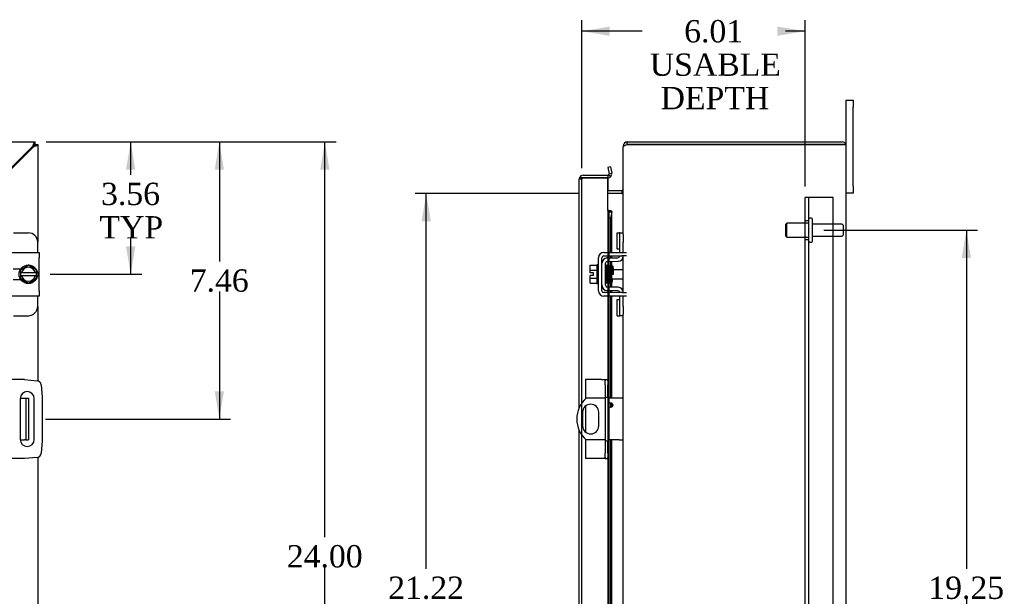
# Model space of a CAD drawing. Header units: inches. Extents: x 1 to 150, y -1 to 99.
# Tile 6 of 11: x 48 to 75, y 45 to 60. Entities that reach past the tile are written whole.
import ezdxf
from ezdxf.enums import TextEntityAlignment as Align
from ezdxf.lldxf.tags import DXFTag

# ---------------------------------------------------------------- set-up
doc = ezdxf.new("R2010")
doc.units = ezdxf.units.IN
doc.header["$MEASUREMENT"] = 0
for name, color, linetype in [('COM40153-1', 7, 'Continuous'), ('COM40153-2', 7, 'Continuous'), ('COM40676', 7, 'Continuous'), ('COM42667', 7, 'Continuous'), ('COM42780', 7, 'Continuous'), ('COM48431', 7, 'Continuous'), ('COM71102-11', 7, 'Continuous'), ('Default', 7, 'Continuous'), ('FET07710', 7, 'Continuous'), ('GSK10080', 7, 'Continuous'), ('SCC19011', 7, 'Continuous'), ('SPR20265', 7, 'Continuous'), ('STD26094', 7, 'Continuous'), ('WAF25035', 7, 'Continuous')]:
    doc.layers.add(name, color=color, linetype=linetype)
doc.styles.add('SEACAD_Times_New_Roman', font='times.ttf')
tags = doc.linetypes.add('HIDDEN2', pattern=[0.1875, 0.125, -0.0625]).pattern_tags.tags
tags[6:7] = [DXFTag(74, 4), DXFTag(75, 0), DXFTag(340, '0'), DXFTag(46, 0.0), DXFTag(50, 0.0), DXFTag(44, 0.0), DXFTag(45, 0.0)]
tags[4:5] = [DXFTag(74, 4), DXFTag(75, 0), DXFTag(340, '0'), DXFTag(46, 0.0), DXFTag(50, 0.0), DXFTag(44, 0.0), DXFTag(45, 0.0)]
doc.dimstyles.new('HAMMOND_(STH_-_120x80)', dxfattribs={"dimtxt": 0.6, "dimasz": 0.75, "dimexe": 0.3, "dimexo": 0.3, "dimgap": 0.15, "dimtad": 0, "dimtih": 1, "dimtoh": 1, "dimzin": 0, "dimdsep": 46, "dimtxsty": 'SEACAD_Times_New_Roman', "dimblk1": '_SE_FILLED', "dimblk2": '_SE_FILLED', "dimsah": 1, "dimcen": 0.3, "dimadec": 0, "dimazin": 0, "dimtfac": 0.8, "dimtofl": 0, "dimtmove": 0, "dimatfit": 3, "dimfxl": 1, "dimtolj": 1, "dimtzin": 0, "dimarcsym": 0})

# ---------------------------------------------------------------- blocks, each defined once
blk = doc.blocks.new('SE')
at = {"layer": 'COM40153-1', "color": 7, "linetype": 'Continuous'}
for p, q in [((48.07, 50.269), (48.18, 50.269)), ((48.18, 50.269), (48.216, 50.269)), ((48.216, 50.269), (48.288, 50.269)), ((48.216, 50.269), (48.216, 49.144)), ((48.288, 50.269), (48.288, 49.144)), ((48.07, 49.144), (48.18, 49.144)), ((48.216, 49.144), (48.18, 49.144)), ((48.216, 49.144), (48.288, 49.144))]:
    blk.add_line(p, q, dxfattribs=at)
at = {"layer": 'COM40153-2', "color": 7, "linetype": 'Continuous'}
for p, q in [((48.186, 50.769), (47.838, 50.769)), ((48.186, 50.769), (48.52, 50.739)), ((48.634, 50.626), (48.663, 50.292)), ((48.07, 50.256), (48.07, 49.156)), ((48.445, 49.156), (48.445, 50.256)), ((48.663, 50.292), (48.663, 49.121)), ((48.663, 49.121), (48.634, 48.787)), ((48.186, 48.644), (47.838, 48.644)), ((48.52, 48.673), (48.186, 48.644))]:
    blk.add_line(p, q, dxfattribs=at)
for centre, radius, start, end in [((48.51, 50.615), 0.125, 5, 85), ((48.257, 50.256), 0.188, 0, 180), ((48.257, 49.156), 0.188, 180, 0), ((48.51, 48.797), 0.125, 275, 355)]:
    blk.add_arc(centre, radius, start, end, dxfattribs=at)
at = {"layer": 'COM42667', "color": 7, "linetype": 'Continuous'}
for p, q in [((47.663, 54.193), (48.577, 54.193)), ((48.577, 54.193), (48.577, 54.05)), ((48.577, 53.158), (48.577, 54.05)), ((48.082, 53.745), (47.882, 53.745)), ((47.882, 53.464), (48.082, 53.464)), ((48.577, 53.015), (47.663, 53.015)), ((48.577, 53.158), (48.577, 53.015))]:
    blk.add_line(p, q, dxfattribs=at)
at = {"layer": 'COM42780', "color": 7, "linetype": 'Continuous'}
for p, q in [((47.888, 54.719), (48.288, 54.719)), ((48.538, 54.193), (48.538, 54.469)), ((48.538, 52.739), (48.538, 53.015)), ((47.888, 52.489), (48.288, 52.489))]:
    blk.add_line(p, q, dxfattribs=at)
for centre, start, end in [((48.288, 54.469), 0, 90), ((48.288, 52.739), 270, 0)]:
    blk.add_arc(centre, 0.25, start, end, dxfattribs=at)
at = {"layer": 'COM48431', "color": 7, "linetype": 'Continuous'}
for p, q in [((24.61, 57.166), (48.466, 57.166)), ((48.388, 57.034), (47.591, 56.237)), ((48.406, 57.016), (47.591, 56.201)), ((48.405, 57.058), (48.388, 57.034)), ((48.43, 57.032), (48.406, 57.016)), ((48.466, 57.094), (48.466, 57.166)), ((48.466, 57.094), (48.538, 57.094)), ((48.538, 57.094), (48.538, 54.469)), ((48.538, 52.739), (48.538, 50.737)), ((48.538, 48.676), (48.538, 37.593))]:
    blk.add_line(p, q, dxfattribs=at)
for points, knots in [([(48.466, 57.166), (48.461, 57.166), (48.456, 57.163), (48.446, 57.153), (48.441, 57.145), (48.43, 57.125), (48.425, 57.113), (48.415, 57.086), (48.41, 57.072), (48.405, 57.058)], [0, 0, 0, 0, 0.25, 0.25, 0.5, 0.5, 0.75, 0.75, 1, 1, 1, 1]), ([(48.466, 57.094), (48.456, 57.094), (48.446, 57.09), (48.425, 57.077), (48.415, 57.068), (48.405, 57.058)], [0, 0, 0, 0, 0.5, 0.5, 1, 1, 1, 1]), ([(48.466, 57.094), (48.466, 57.089), (48.465, 57.084), (48.462, 57.074), (48.459, 57.068), (48.452, 57.058), (48.448, 57.053), (48.44, 57.043), (48.435, 57.038), (48.43, 57.032)], [0, 0, 0, 0, 0.25, 0.25, 0.5, 0.5, 0.75, 0.75, 1, 1, 1, 1]), ([(48.538, 57.094), (48.538, 57.089), (48.536, 57.084), (48.525, 57.074), (48.517, 57.068), (48.497, 57.058), (48.485, 57.053), (48.459, 57.043), (48.444, 57.038), (48.43, 57.032)], [0, 0, 0, 0, 0.25, 0.25, 0.5, 0.5, 0.75, 0.75, 1, 1, 1, 1])]:
    blk.add_open_spline(points, degree=3, knots=knots, dxfattribs=at)
at = {"layer": 'SCC19011', "color": 7, "linetype": 'Continuous'}
for p, q in [((48.288, 53.845), (48.073, 53.713)), ((48.503, 53.713), (48.288, 53.845)), ((48.073, 53.713), (48.073, 53.638)), ((48.073, 53.638), (48.073, 53.57)), ((48.094, 53.638), (48.073, 53.638)), ((48.073, 53.57), (48.073, 53.495)), ((48.073, 53.57), (48.094, 53.57)), ((48.104, 53.638), (48.094, 53.638)), ((48.094, 53.57), (48.104, 53.57)), ((48.473, 53.638), (48.104, 53.638)), ((48.104, 53.57), (48.473, 53.57)), ((48.483, 53.638), (48.473, 53.638)), ((48.473, 53.57), (48.483, 53.57)), ((48.503, 53.638), (48.483, 53.638)), ((48.483, 53.57), (48.503, 53.57)), ((48.503, 53.638), (48.503, 53.713)), ((48.503, 53.57), (48.503, 53.638)), ((48.503, 53.495), (48.503, 53.57)), ((48.073, 53.495), (48.288, 53.363)), ((48.288, 53.363), (48.503, 53.495))]:
    blk.add_line(p, q, dxfattribs=at)
for start, end in [(10.4474, 169.5526), (190.4474, 349.5526)]:
    blk.add_arc((48.288, 53.604), 0.188, start, end, dxfattribs=at)
at = {"layer": 'WAF25035', "color": 7, "linetype": 'Continuous'}
blk.add_circle((48.288, 53.604), 0.25, dxfattribs=at)
blk = doc.blocks.new('DMBLK7270')
at = {"layer": 'Default', "linetype": 'Continuous'}
for points in [[(56.387, 56.416), (56.262, 57.166), (56.137, 56.416)], [(56.387, 33.916), (56.137, 33.916), (56.262, 33.166)]]:
    blk.add_hatch(color=7, dxfattribs=at).paths.add_polyline_path(points)
at = {"layer": 'Default', "color": 7, "linetype": 'Continuous'}
for p, q in [((48.766, 57.166), (56.562, 57.166)), ((56.262, 46.523), (56.262, 57.166)), ((56.262, 33.166), (56.262, 45.713)), ((48.766, 33.166), (56.562, 33.166))]:
    blk.add_line(p, q, dxfattribs=at)
at = {"layer": 'Default', "color": 7, "linetype": 'Continuous', "style": 'SEACAD_Times_New_Roman'}
blk.add_text('24.00', height=0.6, dxfattribs=at).set_placement((55.239, 46.313), align=Align.TOP_LEFT)
blk = doc.blocks.new('_SE_FILLED')
at = {"color": 0}
blk.add_line((0, 0), (-1, 0), dxfattribs=at)
blk.add_solid([(0, 0), (-1, -0.1665), (-1, 0.1665), (0, 0)], dxfattribs=at)
blk = doc.blocks.new('SE9')
at = {"layer": 'COM40153-1', "color": 7, "linetype": 'Continuous'}
for p, q in [((63.806, 50.269), (63.292, 50.269)), ((64.18, 50.269), (63.876, 50.269)), ((64.288, 50.269), (64.18, 50.269)), ((63.195, 49.888), (63.195, 49.525)), ((63.632, 49.525), (63.632, 49.888)), ((63.806, 49.144), (63.292, 49.144)), ((64.18, 49.144), (63.876, 49.144)), ((64.18, 49.144), (64.288, 49.144))]:
    blk.add_line(p, q, dxfattribs=at)
blk.add_circle((63.944, 50.082), 0.0625, dxfattribs=at)
for centre, radius, start, end in [((63.788, 49.706), 0.75, 131.4096, 228.5904), ((63.413, 49.888), 0.218, 0, 180), ((63.413, 49.525), 0.218, 180, 0)]:
    blk.add_arc(centre, radius, start, end, dxfattribs=at)
at = {"layer": 'COM40153-2', "color": 7, "linetype": 'Continuous'}
for p, q in [((63.276, 50.769), (63.276, 50.254)), ((63.701, 50.769), (63.276, 50.769)), ((63.701, 50.769), (63.806, 50.769)), ((63.806, 50.769), (63.806, 50.739)), ((63.806, 50.769), (63.876, 50.769)), ((63.806, 50.626), (63.806, 50.739)), ((63.806, 50.626), (63.806, 50.292)), ((63.876, 50.739), (63.876, 50.769)), ((63.876, 50.739), (63.876, 50.626)), ((63.876, 50.292), (63.876, 50.626)), ((63.276, 50.057), (63.276, 49.355)), ((63.806, 50.292), (63.806, 49.121)), ((63.806, 50.292), (63.876, 50.292)), ((63.876, 50.292), (63.876, 49.121)), ((63.276, 49.159), (63.276, 48.644)), ((63.806, 49.121), (63.806, 48.787)), ((63.806, 49.121), (63.876, 49.121)), ((63.876, 48.787), (63.876, 49.121)), ((63.806, 48.673), (63.806, 48.787)), ((63.876, 48.787), (63.876, 48.673)), ((63.701, 48.644), (63.276, 48.644)), ((63.806, 48.644), (63.701, 48.644)), ((63.806, 48.673), (63.806, 48.644)), ((63.806, 48.644), (63.876, 48.644)), ((63.876, 48.644), (63.876, 48.673))]:
    blk.add_line(p, q, dxfattribs=at)
at = {"layer": 'COM40676', "color": 7, "linetype": 'HIDDEN2'}
for p, q in [((69.184, 34.666), (69.184, 55.666)), ((69.309, 55.666), (69.184, 55.666)), ((69.279, 34.666), (69.279, 55.666)), ((69.934, 55.666), (69.309, 55.666)), ((69.934, 34.666), (69.934, 55.666)), ((69.279, 55.041), (69.184, 55.041)), ((69.184, 54.541), (69.279, 54.541))]:
    blk.add_line(p, q, dxfattribs=at)
at = {"layer": 'COM42667', "color": 7, "linetype": 'Continuous'}
for p, q in [((63.621, 53.158), (63.621, 54.05)), ((63.716, 53.158), (63.716, 54.05)), ((63.764, 54.193), (64.247, 54.193)), ((63.764, 54.098), (64.247, 54.098)), ((64.247, 54.193), (64.372, 54.193)), ((64.372, 54.098), (64.247, 54.098)), ((64.247, 53.11), (63.764, 53.11)), ((64.247, 53.015), (63.764, 53.015)), ((64.247, 53.11), (64.372, 53.11)), ((64.372, 53.015), (64.247, 53.015))]:
    blk.add_line(p, q, dxfattribs=at)
for centre, radius, start, end in [((63.764, 54.05), 0.143, 90, 180), ((63.764, 54.05), 0.048, 90, 180), ((63.764, 53.158), 0.143, 180, 270), ((63.764, 53.158), 0.048, 180, 270)]:
    blk.add_arc(centre, radius, start, end, dxfattribs=at)
at = {"layer": 'COM42780', "color": 7, "linetype": 'Continuous'}
for p, q in [((64.129, 54.282), (64.129, 54.719)), ((64.129, 54.719), (64.179, 54.719)), ((64.193, 54.719), (64.179, 54.719)), ((64.193, 54.469), (64.193, 54.719)), ((64.193, 54.719), (64.288, 54.719)), ((64.288, 54.675), (64.288, 54.469)), ((64.193, 54.193), (64.193, 54.469)), ((64.288, 54.193), (64.288, 54.469)), ((63.857, 54.044), (64.146, 54.049)), ((64.179, 54.282), (64.129, 54.282)), ((64.179, 54.282), (64.193, 54.282)), ((64.193, 54.097), (64.193, 54.098)), ((64.288, 54.097), (64.288, 54.098)), ((63.811, 53.307), (63.811, 53.901)), ((63.835, 53.799), (63.821, 53.799)), ((63.858, 53.949), (64.148, 53.954)), ((63.885, 53.799), (63.87, 53.799)), ((63.837, 53.409), (63.852, 53.409)), ((64.148, 53.254), (63.858, 53.259)), ((63.887, 53.409), (63.903, 53.409)), ((64.146, 53.159), (63.857, 53.164)), ((64.193, 53.11), (64.193, 53.111)), ((64.193, 52.739), (64.193, 53.015)), ((64.288, 53.11), (64.288, 53.111)), ((64.288, 52.739), (64.288, 53.015)), ((64.129, 52.489), (64.129, 52.926)), ((64.129, 52.926), (64.179, 52.926)), ((64.193, 52.926), (64.179, 52.926)), ((64.193, 52.489), (64.193, 52.739)), ((64.288, 52.739), (64.288, 52.533)), ((64.129, 52.489), (64.179, 52.489)), ((64.179, 52.489), (64.193, 52.489)), ((64.288, 52.489), (64.193, 52.489))]:
    blk.add_line(p, q, dxfattribs=at)
for centre, radius, start, end in [((63.859, 53.901), 0.143, 91, 180), ((64.145, 54.097), 0.048, 271, 0), ((64.145, 54.097), 0.143, 271, 0), ((63.859, 53.901), 0.048, 91, 180), ((63.859, 53.307), 0.143, 180, 269), ((63.859, 53.307), 0.048, 180, 269), ((64.145, 53.111), 0.143, 0, 89), ((64.145, 53.111), 0.048, 0, 89)]:
    blk.add_arc(centre, radius, start, end, dxfattribs=at)
at = {"layer": 'COM48431', "color": 7, "linetype": 'Continuous'}
for p, q in [((64.312, 57.058), (64.288, 57.058)), ((64.288, 57.058), (64.288, 57.034)), ((64.288, 54.675), (64.288, 57.032)), ((64.396, 57.094), (64.396, 57.166)), ((64.396, 57.166), (70.18, 57.166)), ((64.396, 57.094), (70.18, 57.094)), ((70.18, 57.094), (64.396, 57.094)), ((70.282, 57.094), (70.18, 57.094)), ((70.18, 57.094), (70.282, 57.094)), ((70.288, 33.274), (70.288, 57.058)), ((63.87, 55.863), (64.252, 55.863)), ((63.87, 55.791), (64.252, 55.791)), ((64.252, 55.778), (63.87, 55.778)), ((64.252, 55.863), (64.252, 55.791)), ((64.288, 53.111), (64.288, 54.097)), ((64.288, 37.799), (64.288, 52.533))]:
    blk.add_line(p, q, dxfattribs=at)
for centre, radius, start, end in [((64.396, 57.058), 0.108, 90, 180), ((64.396, 57.058), 0.036, 90, 128.7236), ((70.18, 57.058), 0.108, 19.4712, 90), ((70.18, 57.058), 0.108, 0, 19.4712), ((64.252, 55.899), 0.036, 270, 360), ((64.252, 55.899), 0.108, 270, 280.3994)]:
    blk.add_arc(centre, radius, start, end, dxfattribs=at)
blk.add_ellipse((70.18, 57.058), major_axis=(-0.108, 0), ratio=0.997813, start_param=3.141593, end_param=3.48143, dxfattribs=at)
for points, knots in [([(64.396, 57.094), (64.382, 57.089), (64.368, 57.084), (64.342, 57.074), (64.33, 57.068), (64.31, 57.058), (64.302, 57.053), (64.291, 57.043), (64.288, 57.038), (64.288, 57.032)], [0, 0, 0, 0, 0.25, 0.25, 0.5, 0.5, 0.75, 0.75, 1, 1, 1, 1]), ([(64.252, 55.778), (64.254, 55.778), (64.256, 55.778), (64.259, 55.78), (64.261, 55.781), (64.266, 55.785), (64.268, 55.789), (64.273, 55.797), (64.275, 55.801), (64.278, 55.81), (64.28, 55.815), (64.284, 55.83), (64.285, 55.84), (64.288, 55.86), (64.288, 55.871), (64.288, 55.881)], [0, 0, 0, 0, 0.0625, 0.0625, 0.125, 0.125, 0.25, 0.25, 0.375, 0.375, 0.5, 0.5, 0.75, 0.75, 1, 1, 1, 1])]:
    blk.add_open_spline(points, degree=3, knots=knots, dxfattribs=at)
at = {"layer": 'COM71102-11', "color": 7, "linetype": 'Continuous'}
for p, q in [((63.947, 56.493), (63.876, 56.481)), ((63.876, 56.481), (63.906, 56.311)), ((63.947, 56.493), (63.977, 56.323)), ((63.103, 50.012), (63.103, 56.161)), ((63.109, 56.197), (63.175, 56.197)), ((63.211, 56.197), (63.109, 56.197)), ((63.211, 56.269), (63.87, 56.269)), ((63.87, 56.197), (63.211, 56.197)), ((63.363, 56.197), (63.87, 56.197)), ((63.87, 56.269), (63.87, 56.197)), ((63.87, 56.197), (63.873, 56.197)), ((63.87, 55.322), (63.87, 56.197)), ((63.873, 56.197), (63.873, 55.863)), ((63.898, 56.282), (63.953, 56.235)), ((63.906, 56.311), (63.977, 56.323)), ((63.873, 55.791), (63.873, 55.778)), ((63.898, 55.322), (63.87, 55.322)), ((63.906, 55.286), (63.876, 55.114)), ((63.876, 55.114), (63.876, 54.193)), ((63.947, 55.114), (63.876, 55.114)), ((63.898, 55.322), (63.953, 55.322)), ((63.906, 55.286), (63.977, 55.286)), ((63.977, 55.286), (63.947, 55.114)), ((63.947, 55.114), (63.947, 54.193)), ((63.978, 54.193), (63.978, 55.293)), ((63.876, 54.098), (63.876, 54.044)), ((63.947, 54.098), (63.947, 54.046)), ((63.978, 54.046), (63.978, 54.098)), ((63.876, 53.949), (63.876, 53.799)), ((63.947, 53.951), (63.947, 53.831)), ((63.978, 53.726), (63.978, 53.951)), ((63.876, 53.366), (63.876, 53.259)), ((63.947, 53.482), (63.947, 53.258)), ((63.978, 53.257), (63.978, 53.382)), ((63.876, 53.164), (63.876, 53.11)), ((63.876, 53.015), (63.876, 50.769)), ((63.947, 53.163), (63.947, 53.11)), ((63.947, 53.015), (63.947, 50.269)), ((63.978, 53.11), (63.978, 53.162)), ((63.978, 50.269), (63.978, 53.015)), ((63.947, 50.144), (63.947, 50.019)), ((63.978, 50.029), (63.978, 50.134)), ((63.103, 34.172), (63.103, 49.401)), ((63.947, 49.144), (63.947, 37.317)), ((63.978, 37.317), (63.978, 49.144)), ((63.876, 48.644), (63.876, 37.317))]:
    blk.add_line(p, q, dxfattribs=at)
at = {"layer": 'COM71102-11', "color": 7, "linetype": 'HIDDEN2'}
for p, q in [((63.175, 56.161), (63.103, 56.161)), ((63.175, 34.172), (63.175, 56.161)), ((63.873, 55.322), (63.873, 35.011)), ((63.906, 36.923), (63.906, 55.293))]:
    blk.add_line(p, q, dxfattribs=at)
at = {"layer": 'COM71102-11', "color": 7, "linetype": 'Continuous'}
for centre, radius, start, end in [((63.211, 56.161), 0.108, 160.5288, 180), ((63.211, 56.161), 0.108, 90, 160.5288), ((63.87, 56.305), 0.036, 270, 320), ((63.87, 56.305), 0.108, 270, 320), ((63.87, 56.305), 0.036, 320, 10), ((63.87, 56.305), 0.108, 320.0001, 9.9999), ((63.853, 55.293), 0.0534, 352.6265, 32.4219)]:
    blk.add_arc(centre, radius, start, end, dxfattribs=at)
at = {"layer": 'COM71102-11', "color": 7, "linetype": 'HIDDEN2'}
blk.add_arc((63.211, 56.161), 0.036, 90, 180, dxfattribs=at)
at = {"layer": 'COM71102-11', "color": 7, "linetype": 'Continuous'}
blk.add_ellipse((63.211, 56.161), major_axis=(0.108, 0), ratio=0.997813, start_param=2.801756, end_param=3.141593, dxfattribs=at)
at = {"layer": 'COM71102-11', "color": 7, "linetype": 'HIDDEN2'}
blk.add_ellipse((63.211, 56.161), major_axis=(0.036, 0), ratio=0.997813, start_param=1.570796, end_param=3.141593, dxfattribs=at)
at = {"layer": 'COM71102-11', "color": 7, "linetype": 'Continuous'}
blk.add_open_spline([(63.977, 55.286), (63.979, 55.292), (63.979, 55.298), (63.97, 55.31), (63.963, 55.316), (63.953, 55.322)], degree=3, knots=[0, 0, 0, 0, 0.5, 0.5, 1, 1, 1, 1], dxfattribs=at)
at = {"layer": 'FET07710', "color": 7, "linetype": 'Continuous'}
for p, q in [((70.288, 58.104), (70.288, 58.291)), ((70.288, 58.291), (70.475, 58.291)), ((70.475, 58.291), (70.475, 58.104)), ((70.288, 57.058), (70.288, 58.104)), ((70.475, 55.979), (70.475, 58.104)), ((70.475, 55.979), (70.475, 55.791)), ((70.475, 55.791), (70.288, 55.791))]:
    blk.add_line(p, q, dxfattribs=at)
at = {"layer": 'GSK10080', "color": 7, "linetype": 'Continuous'}
for p, q in [((63.175, 56.197), (63.363, 56.197)), ((63.175, 56.197), (63.175, 56.197)), ((63.363, 56.197), (63.363, 56.197))]:
    blk.add_line(p, q, dxfattribs=at)
at = {"layer": 'SCC19011', "color": 7, "linetype": 'Continuous'}
for p, q in [((63.395, 53.845), (63.576, 53.845)), ((63.395, 53.713), (63.395, 53.845)), ((63.395, 53.713), (63.576, 53.713)), ((63.395, 53.638), (63.395, 53.713)), ((63.49, 53.638), (63.395, 53.638)), ((63.395, 53.495), (63.395, 53.57)), ((63.49, 53.57), (63.395, 53.57)), ((63.49, 53.57), (63.49, 53.638)), ((63.939, 53.726), (63.924, 53.726)), ((63.988, 53.726), (63.974, 53.726)), ((64.288, 53.726), (64.023, 53.726)), ((63.395, 53.495), (63.576, 53.495)), ((63.395, 53.363), (63.395, 53.495)), ((63.395, 53.363), (63.576, 53.363)), ((63.934, 53.482), (63.949, 53.482)), ((63.984, 53.482), (64.288, 53.482))]:
    blk.add_line(p, q, dxfattribs=at)
at = {"layer": 'SPR20265', "color": 7, "linetype": 'Continuous'}
blk.add_line((63.994, 53.604), (64.029, 53.604), dxfattribs=at)
blk.add_arc((63.849, 53.829), 0.0181, 0.2962, 180.6354, dxfattribs=at)
for points, knots in [([(63.818, 53.829), (63.818, 53.835), (63.817, 53.841), (63.812, 53.847), (63.811, 53.848)], [0, 0, 0, 0, 0.3373768, 0.4172125, 0.4172125, 0.4172125, 0.4172125]), ([(63.84, 53.38), (63.839, 53.386), (63.838, 53.395), (63.836, 53.422), (63.835, 53.447), (63.833, 53.477), (63.832, 53.511), (63.831, 53.548), (63.829, 53.587), (63.828, 53.627), (63.826, 53.667), (63.825, 53.706), (63.824, 53.742), (63.822, 53.775), (63.821, 53.801), (63.819, 53.822), (63.818, 53.83), (63.818, 53.834)], [0, 0, 0, 0, 0.11255, 0.170301, 0.228894, 0.288343, 0.348652, 0.409846, 0.471906, 0.534819, 0.598613, 0.663299, 0.728871, 0.795304, 0.862632, 0.930869, 1, 1, 1, 1]), ([(63.831, 53.831), (63.831, 53.831), (63.83, 53.829), (63.829, 53.82), (63.828, 53.808), (63.827, 53.801)], [0, 0, 0, 0, 0.0472227, 0.0921716, 0.1555196, 0.1555196, 0.1555196, 0.1555196]), ([(63.831, 53.827), (63.832, 53.826), (63.833, 53.823), (63.836, 53.796), (63.838, 53.762), (63.839, 53.724), (63.841, 53.686), (63.842, 53.653), (63.843, 53.625), (63.844, 53.601), (63.845, 53.575), (63.846, 53.545), (63.847, 53.509), (63.849, 53.47), (63.851, 53.432), (63.853, 53.399), (63.855, 53.382), (63.856, 53.379), (63.857, 53.379), (63.857, 53.379)], [0.0030112, 0.0030112, 0.0030112, 0.0030112, 0.0909917, 0.1731863, 0.2465669, 0.311077, 0.3667189, 0.4135009, 0.4513874, 0.480626, 0.512859, 0.5543701, 0.6051903, 0.6653393, 0.7348112, 0.8136551, 0.9019497, 0.9497813, 0.9562509, 0.9562509, 0.9562509, 0.9562509]), ([(63.891, 53.387), (63.89, 53.386), (63.889, 53.389), (63.887, 53.404), (63.885, 53.435), (63.884, 53.472), (63.882, 53.51), (63.881, 53.545), (63.88, 53.575), (63.879, 53.601), (63.878, 53.625), (63.877, 53.653), (63.876, 53.687), (63.874, 53.724), (63.872, 53.763), (63.871, 53.798), (63.868, 53.826), (63.867, 53.829), (63.866, 53.831)], [0.0508211, 0.0508211, 0.0508211, 0.0508211, 0.0952109, 0.1816569, 0.2594098, 0.3283239, 0.3882799, 0.4391299, 0.4807756, 0.5131634, 0.542566, 0.5806951, 0.6278338, 0.6839911, 0.7492285, 0.8236176, 0.9071856, 1, 1, 1, 1]), ([(63.941, 53.392), (63.94, 53.394), (63.939, 53.396), (63.938, 53.408), (63.936, 53.425), (63.935, 53.452), (63.933, 53.49), (63.931, 53.537), (63.93, 53.58), (63.928, 53.614), (63.927, 53.645), (63.926, 53.677), (63.925, 53.711), (63.923, 53.747), (63.921, 53.78), (63.919, 53.806), (63.917, 53.821), (63.914, 53.829), (63.913, 53.833), (63.909, 53.836), (63.905, 53.838), (63.901, 53.839), (63.895, 53.839), (63.889, 53.837), (63.884, 53.832), (63.881, 53.825), (63.879, 53.816), (63.878, 53.807), (63.878, 53.801)], [0, 0, 0, 0, 0.030093, 0.0585571, 0.0853869, 0.1105715, 0.1558746, 0.1945172, 0.2264462, 0.2516092, 0.2721585, 0.2958767, 0.3235, 0.3550878, 0.3907308, 0.4288982, 0.4597713, 0.4816059, 0.4943659, 0.4976427, 0.5012018, 0.5057902, 0.5113157, 0.5178789, 0.5252166, 0.5427055, 0.5634357, 0.5899017, 0.5899017, 0.5899017, 0.5899017]), ([(63.885, 53.808), (63.884, 53.808), (63.884, 53.807), (63.885, 53.796), (63.886, 53.777), (63.888, 53.749), (63.889, 53.723), (63.89, 53.691), (63.892, 53.65), (63.894, 53.602), (63.896, 53.548), (63.898, 53.493), (63.9, 53.451), (63.902, 53.422), (63.903, 53.405), (63.904, 53.393), (63.905, 53.391), (63.906, 53.389)], [0.5350864, 0.5350864, 0.5350864, 0.5350864, 0.5440058, 0.5644762, 0.6082607, 0.6316699, 0.6560427, 0.6835919, 0.7155543, 0.7519369, 0.7927105, 0.8378634, 0.8874158, 0.9139069, 0.9414997, 0.9701957, 1, 1, 1, 1]), ([(63.931, 53.817), (63.931, 53.816), (63.929, 53.812), (63.927, 53.795), (63.925, 53.764), (63.924, 53.74), (63.924, 53.729)], [0.0501332, 0.0501332, 0.0501332, 0.0501332, 0.0979006, 0.1861158, 0.2649356, 0.3212681, 0.3212681, 0.3212681, 0.3212681]), ([(63.968, 53.81), (63.967, 53.813), (63.966, 53.819), (63.961, 53.826), (63.954, 53.83), (63.947, 53.831), (63.941, 53.83), (63.938, 53.827), (63.935, 53.825), (63.933, 53.822), (63.932, 53.819), (63.931, 53.817), (63.931, 53.815), (63.931, 53.814)], [0, 0, 0, 0, 0.180774, 0.350248, 0.499828, 0.623642, 0.733222, 0.784403, 0.832779, 0.878274, 0.921007, 0.961361, 1, 1, 1, 1]), ([(63.932, 53.811), (63.933, 53.808), (63.934, 53.804), (63.935, 53.789), (63.936, 53.771), (63.938, 53.743), (63.94, 53.704), (63.942, 53.658), (63.943, 53.616), (63.944, 53.583), (63.946, 53.554), (63.947, 53.526), (63.948, 53.497), (63.949, 53.467), (63.951, 53.439), (63.953, 53.416), (63.955, 53.401), (63.957, 53.392), (63.959, 53.388), (63.966, 53.382), (63.974, 53.38), (63.982, 53.383), (63.989, 53.389), (63.992, 53.399), (63.994, 53.411), (63.996, 53.436), (63.998, 53.465), (63.999, 53.481), (63.999, 53.482)], [0, 0, 0, 0, 0.0305537, 0.0594336, 0.086636, 0.1121631, 0.1581079, 0.1973983, 0.2300328, 0.2560126, 0.2765595, 0.2989611, 0.3244485, 0.3530535, 0.3848423, 0.419375, 0.4489964, 0.4710688, 0.4856271, 0.4942255, 0.5080342, 0.5177414, 0.527727, 0.5474384, 0.5679007, 0.6114813, 0.6588378, 0.6608723, 0.6608723, 0.6608723, 0.6608723]), ([(63.988, 53.41), (63.988, 53.41), (63.988, 53.412), (63.988, 53.419), (63.986, 53.434), (63.985, 53.458), (63.984, 53.482), (63.982, 53.512), (63.981, 53.55), (63.979, 53.596), (63.977, 53.647), (63.975, 53.702), (63.973, 53.744), (63.971, 53.774), (63.97, 53.792), (63.968, 53.807), (63.968, 53.811), (63.967, 53.813)], [0.5340858, 0.5340858, 0.5340858, 0.5340858, 0.5460706, 0.5614606, 0.6051048, 0.6284481, 0.6528907, 0.680899, 0.7132376, 0.7499406, 0.7910029, 0.8364684, 0.8863778, 0.9130782, 0.9409099, 0.9698837, 1, 1, 1, 1]), ([(63.981, 53.807), (63.98, 53.805), (63.979, 53.802), (63.978, 53.789), (63.976, 53.772), (63.975, 53.751), (63.974, 53.734), (63.974, 53.725)], [0, 0, 0, 0, 0.0302242, 0.0588021, 0.0857366, 0.1110308, 0.1380479, 0.1380479, 0.1380479, 0.1380479]), ([(64.016, 53.806), (64.016, 53.808), (64.016, 53.81), (64.014, 53.814), (64.012, 53.818), (64.009, 53.82), (64.005, 53.822), (64.001, 53.824), (63.995, 53.823), (63.988, 53.821), (63.983, 53.816), (63.98, 53.809), (63.98, 53.806), (63.98, 53.803)], [0, 0, 0, 0, 0.058977, 0.121112, 0.184968, 0.249019, 0.31194, 0.372841, 0.48981, 0.614536, 0.743768, 0.872723, 1, 1, 1, 1]), ([(63.981, 53.803), (63.982, 53.803), (63.982, 53.803), (63.984, 53.794), (63.985, 53.777), (63.987, 53.752), (63.989, 53.721), (63.99, 53.685), (63.992, 53.645), (63.993, 53.619), (63.994, 53.604)], [0.0491745, 0.0491745, 0.0491745, 0.0491745, 0.1247815, 0.2496118, 0.3745487, 0.4995316, 0.6245497, 0.7496304, 0.874808, 1, 1, 1, 1]), ([(64.029, 53.604), (64.028, 53.619), (64.027, 53.645), (64.025, 53.686), (64.024, 53.722), (64.022, 53.754), (64.02, 53.78), (64.019, 53.798), (64.017, 53.808), (64.016, 53.808), (64.016, 53.808)], [0, 0, 0, 0, 0.1236932, 0.2477957, 0.3722334, 0.4970307, 0.6222178, 0.7477992, 0.8737106, 0.9604174, 0.9604174, 0.9604174, 0.9604174]), ([(63.811, 53.364), (63.812, 53.363), (63.814, 53.361), (63.818, 53.359), (63.823, 53.358), (63.826, 53.358), (63.83, 53.359), (63.834, 53.361), (63.837, 53.364), (63.839, 53.368), (63.84, 53.372), (63.84, 53.374), (63.84, 53.376)], [0.4030546, 0.4030546, 0.4030546, 0.4030546, 0.4621148, 0.5813043, 0.6332128, 0.6824315, 0.7324228, 0.7838473, 0.8367889, 0.8908503, 0.9454203, 1, 1, 1, 1]), ([(63.84, 53.371), (63.84, 53.371), (63.841, 53.371), (63.842, 53.374), (63.844, 53.387), (63.845, 53.402), (63.845, 53.408)], [0.0472657, 0.0472657, 0.0472657, 0.0472657, 0.0507927, 0.0991105, 0.1881062, 0.2263505, 0.2263505, 0.2263505, 0.2263505]), ([(63.857, 53.38), (63.857, 53.379), (63.857, 53.378), (63.858, 53.375), (63.86, 53.372), (63.862, 53.37), (63.865, 53.368), (63.868, 53.367), (63.872, 53.366), (63.878, 53.366), (63.886, 53.37), (63.892, 53.379), (63.893, 53.385), (63.893, 53.389)], [0.0536883, 0.0536883, 0.0536883, 0.0536883, 0.0780693, 0.1166064, 0.1566075, 0.1991192, 0.2448555, 0.2942488, 0.3475582, 0.468612, 0.6213089, 0.801496, 1, 1, 1, 1]), ([(63.892, 53.385), (63.893, 53.388), (63.894, 53.393), (63.895, 53.403), (63.895, 53.409)], [0, 0, 0, 0, 0.03057525, 0.05606344, 0.05606344, 0.05606344, 0.05606344]), ([(63.905, 53.392), (63.906, 53.389), (63.906, 53.384), (63.912, 53.376), (63.92, 53.373), (63.927, 53.373), (63.933, 53.375), (63.938, 53.38), (63.941, 53.385), (63.941, 53.389), (63.941, 53.391)], [0, 0, 0, 0, 0.160978, 0.319941, 0.465269, 0.591846, 0.711965, 0.822973, 0.919786, 1, 1, 1, 1]), ([(63.943, 53.394), (63.943, 53.395), (63.944, 53.4), (63.945, 53.416), (63.947, 53.447), (63.948, 53.47), (63.949, 53.481)], [0.0807967, 0.0807967, 0.0807967, 0.0807967, 0.0929142, 0.176534, 0.2509332, 0.3076552, 0.3076552, 0.3076552, 0.3076552])]:
    blk.add_open_spline(points, degree=3, knots=knots, dxfattribs=at)
at = {"layer": 'STD26094', "color": 7, "linetype": 'HIDDEN2'}
for p, q in [((69.349, 55.116), (69.309, 55.116)), ((69.379, 54.496), (69.379, 55.086)), ((68.692, 54.979), (68.654, 54.941)), ((68.654, 54.941), (68.654, 54.641)), ((68.692, 54.604), (68.692, 54.979)), ((69.279, 54.979), (68.692, 54.979)), ((70.156, 54.956), (69.379, 54.956)), ((70.216, 54.686), (70.216, 54.896)), ((68.654, 54.641), (68.692, 54.604)), ((68.692, 54.604), (69.279, 54.604)), ((69.379, 54.626), (70.156, 54.626)), ((69.309, 54.466), (69.349, 54.466))]:
    blk.add_line(p, q, dxfattribs=at)
for centre, radius, start, end in [((69.309, 55.086), 0.03, 90, 180), ((69.349, 55.086), 0.03, 0, 90), ((70.156, 54.896), 0.06, 0, 90), ((70.156, 54.686), 0.06, 270, 0), ((69.309, 54.496), 0.03, 180, 270), ((69.349, 54.496), 0.03, 270, 0)]:
    blk.add_arc(centre, radius, start, end, dxfattribs=at)
at = {"layer": 'WAF25035', "color": 7, "linetype": 'Continuous'}
for p, q in [((63.576, 53.854), (63.576, 53.354)), ((63.621, 53.854), (63.576, 53.854)), ((63.576, 53.354), (63.621, 53.354))]:
    blk.add_line(p, q, dxfattribs=at)
blk = doc.blocks.new('DMBLK7281')
at = {"layer": 'Default', "linetype": 'Continuous'}
for points in [[(73.642, 54.041), (73.517, 54.791), (73.392, 54.041)], [(73.642, 36.291), (73.392, 36.291), (73.517, 35.541)]]:
    blk.add_hatch(color=7, dxfattribs=at).paths.add_polyline_path(points)
at = {"layer": 'Default', "color": 7, "linetype": 'Continuous'}
for p, q in [((69.679, 54.791), (73.817, 54.791)), ((73.517, 54.791), (73.517, 45.676)), ((73.517, 44.866), (73.517, 35.541)), ((69.679, 35.541), (73.817, 35.541))]:
    blk.add_line(p, q, dxfattribs=at)
at = {"layer": 'Default', "color": 7, "linetype": 'Continuous', "style": 'SEACAD_Times_New_Roman'}
blk.add_text('19.25', height=0.6, dxfattribs=at).set_placement((72.493, 45.466), align=Align.TOP_LEFT)
blk = doc.blocks.new('DMBLK7289')
at = {"layer": 'Default', "linetype": 'Continuous'}
for points in [[(51.164, 56.416), (51.039, 57.166), (50.914, 56.416)], [(51.164, 54.354), (50.914, 54.354), (51.039, 53.604)]]:
    blk.add_hatch(color=7, dxfattribs=at).paths.add_polyline_path(points)
at = {"layer": 'Default', "color": 7, "linetype": 'Continuous'}
for p, q in [((48.766, 57.166), (51.339, 57.166)), ((51.039, 57.166), (51.039, 56.278)), ((51.039, 54.568), (51.039, 53.604)), ((48.877, 53.604), (51.339, 53.604))]:
    blk.add_line(p, q, dxfattribs=at)
at = {"layer": 'Default', "color": 7, "linetype": 'Continuous', "style": 'SEACAD_Times_New_Roman'}
for s, p in [('3.56', (50.243, 56.068)), ('TYP', (50.2, 55.168))]:
    blk.add_text(s, height=0.6, dxfattribs=at).set_placement(p, align=Align.TOP_LEFT)
blk = doc.blocks.new('DMBLK7290')
at = {"layer": 'Default', "linetype": 'Continuous'}
for points in [[(53.549, 56.416), (53.424, 57.166), (53.299, 56.416)], [(53.549, 50.456), (53.299, 50.456), (53.424, 49.706)]]:
    blk.add_hatch(color=7, dxfattribs=at).paths.add_polyline_path(points)
at = {"layer": 'Default', "color": 7, "linetype": 'Continuous'}
for p, q in [((48.766, 57.166), (53.724, 57.166)), ((53.424, 57.166), (53.424, 53.946)), ((53.424, 53.136), (53.424, 49.706)), ((48.745, 49.706), (53.724, 49.706))]:
    blk.add_line(p, q, dxfattribs=at)
at = {"layer": 'Default', "color": 7, "linetype": 'Continuous', "style": 'SEACAD_Times_New_Roman'}
blk.add_text('7.46', height=0.6, dxfattribs=at).set_placement((52.628, 53.736), align=Align.TOP_LEFT)
blk = doc.blocks.new('DMBLK7292')
at = {"layer": 'Default', "linetype": 'Continuous'}
for points in [[(58.865, 55.028), (59.115, 55.028), (58.99, 55.778)], [(58.865, 35.305), (58.99, 34.555), (59.115, 35.305)]]:
    blk.add_hatch(color=7, dxfattribs=at).paths.add_polyline_path(points)
at = {"layer": 'Default', "color": 7, "linetype": 'Continuous'}
for p, q in [((63.083, 55.778), (58.69, 55.778)), ((58.99, 45.676), (58.99, 55.778)), ((58.99, 34.555), (58.99, 42.856)), ((63.083, 34.555), (58.69, 34.555))]:
    blk.add_line(p, q, dxfattribs=at)
at = {"layer": 'Default', "color": 7, "linetype": 'Continuous', "style": 'SEACAD_Times_New_Roman'}
for s, p in [('21.22', (57.966, 45.466)), ('DOOR ', (57.618, 44.566)), ('OPENING', (57.042, 43.666))]:
    blk.add_text(s, height=0.6, dxfattribs=at).set_placement(p, align=Align.TOP_LEFT)
blk = doc.blocks.new('DMBLK7297')
at = {"layer": 'Default', "linetype": 'Continuous'}
for points in [[(63.925, 60.271), (63.175, 60.146), (63.925, 60.021)], [(68.434, 60.271), (68.434, 60.021), (69.184, 60.146)]]:
    blk.add_hatch(color=7, dxfattribs=at).paths.add_polyline_path(points)
at = {"layer": 'Default', "color": 7, "linetype": 'Continuous'}
for p, q in [((63.175, 56.461), (63.175, 60.446)), ((69.184, 55.966), (69.184, 60.446)), ((64.793, 60.146), (63.175, 60.146)), ((69.184, 60.146), (68.654, 60.146))]:
    blk.add_line(p, q, dxfattribs=at)
at = {"layer": 'Default', "color": 7, "linetype": 'Continuous', "style": 'SEACAD_Times_New_Roman'}
for s, p in [('6.01', (65.927, 60.446)), ('USABLE', (65.003, 59.546)), ('DEPTH', (65.294, 58.646))]:
    blk.add_text(s, height=0.6, dxfattribs=at).set_placement(p, align=Align.TOP_LEFT)

msp = doc.modelspace()

# ---------------------------------------------------------------- block references
at = {"layer": 'Default'}
for name in ['SE', 'SE9']:
    msp.add_blockref(name, (0, 0), dxfattribs=at)

# ---------------------------------------------------------------- dimensions: what is measured, and where the dimension line sits
at = {"layer": 'Default', "color": 7, "linetype": 'Continuous'}
dim = msp.add_linear_dim(base=(63.175, 60.146), p1=(69.184, 55.666), p2=(63.175, 56.161), text='\\A1;<>\\PUSABLE\\XDEPTH', dimstyle='HAMMOND_(STH_-_120x80)', dxfattribs=at)
dim.commit()
dim.dimension.update_dxf_attribs({"geometry": 'DMBLK7297', "text_midpoint": (66.723, 60.146), "dimtype": 160})
for base, p1, p2, angle, text, picture, middle, dimtype in [((53.424, 57.166), (48.466, 57.166), (48.445, 49.706), 269.8355, '\\A1;<>', 'DMBLK7290', (53.424, 53.436), 161), ((56.262, 33.166), (48.466, 33.166), (48.466, 57.166), 90, '\\A1;<>', 'DMBLK7270', (56.262, 46.013), 161), ((51.039, 53.604), (48.466, 57.166), (48.577, 53.604), 90, '\\A1;<>\\PTYP', 'DMBLK7289', (51.039, 55.768), 160), ((58.99, 34.555), (64.252, 34.555), (64.252, 55.778), 90, '\\A1;<>\\PDOOR \\XOPENING', 'DMBLK7292', (58.99, 45.166), 161), ((73.517, 54.791), (69.379, 54.791), (69.379, 35.541), 270, '\\A1;<>', 'DMBLK7281', (73.517, 45.166), 161)]:
    dim = msp.add_linear_dim(base=base, p1=p1, p2=p2, angle=angle, text=text, dimstyle='HAMMOND_(STH_-_120x80)', dxfattribs=at)
    dim.commit()
    dim.dimension.update_dxf_attribs({"geometry": picture, "text_midpoint": middle, "dimtype": dimtype})

doc.saveas('drawing.dxf')
